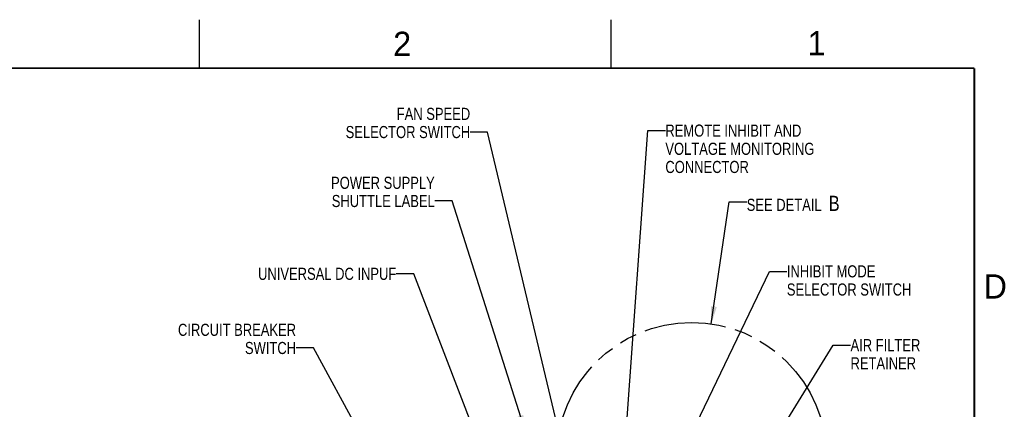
# Model space of a CAD drawing. Header units: inches. Extents: x 0 to 34, y 0 to 22.
# Tile 78 of 78: x 23.6 to 33.8, y 18 to 22. Entities that reach past the tile are written whole.
import ezdxf

# ---------------------------------------------------------------- set-up
doc = ezdxf.new("R2010")
doc.units = ezdxf.units.IN
doc.header["$LTSCALE"] = 1.87
doc.header["$MEASUREMENT"] = 0
doc.linetypes.add('PHANTOM', pattern=[0.8, 0.45, -0.05, 0.1, -0.05, 0.1, -0.05])
doc.layers.get('0').update_dxf_attribs({"linetype": 'CONTINUOUS'})
doc.layers.add('DEFAULT_3', color=7, linetype='PHANTOM')
doc.layers.add('DETAIL', color=7, linetype='CONTINUOUS')
doc.styles.get("Standard").update_dxf_attribs({"font": 'txt', "width": 0.8})
doc.styles.add('TEXTSTYLE_2', font='txt')
doc.dimstyles.get("Standard").update_dxf_attribs({"dimtxt": 0.125, "dimasz": 0.18, "dimexe": 0.125, "dimexo": 0.0625, "dimgap": 0.09, "dimtad": 0, "dimtih": 1, "dimtoh": 1, "dimdec": 3, "dimzin": 4, "dimdsep": 46, "dimtxsty": 'STANDARD', "dimblk": '_FILLED', "dimblk1": '_FILLED', "dimblk2": '_FILLED', "dimcen": 0.09, "dimadec": 0, "dimazin": 0, "dimtol": 1, "dimtp": 0.01, "dimtm": 0.01, "dimtfac": 1, "dimtdec": 3, "dimtofl": 0, "dimtmove": 0, "dimatfit": 3, "dimldrblk": '_FILLED', "dimfxl": 1, "dimtolj": 1, "dimtzin": 4, "dimarcsym": 0})

# ---------------------------------------------------------------- blocks, each defined once
blk = doc.blocks.new('_FILLED')
at = {"color": 0, "linetype": 'BYBLOCK'}
blk.add_solid([(0, 0), (-1, 0.174), (-1, -0.174)], dxfattribs=at)

msp = doc.modelspace()

# ---------------------------------------------------------------- linework, layer by layer
at = {"color": 2, "linetype": 'CONTINUOUS'}
for p, q in [((25.5, 22), (25.5, 21.5)), ((29.75, 22), (29.75, 21.5))]:
    msp.add_line(p, q, dxfattribs=at)
at = {"color": 7, "linetype": 'CONTINUOUS', "const_width": 0.02}
for points in [[(33.5, 21.5), (0.5, 21.5)], [(33.5, 0.5), (33.5, 21.5)]]:
    msp.add_lwpolyline(points, dxfattribs=at)
at = {"layer": 'DEFAULT_3', "color": 2, "linetype": 'PHANTOM'}
msp.add_circle((30.5829, 17.4874), 1.3905, dxfattribs=at)

# ---------------------------------------------------------------- texts
at = {"color": 2, "linetype": 'CONTINUOUS', "char_height": 0.25, "width": 0.25, "attachment_point": 1, "line_spacing_factor": 0.9, "style": 'TEXTSTYLE_2'}
for s, insert in [('2', (27.5025, 21.8762)), ('1', (31.7781, 21.8826)), ('D', (33.5947, 19.3736))]:
    msp.add_mtext(s, dxfattribs=dict(at, insert=insert))
at = {"layer": 'DETAIL', "color": 2, "linetype": 'CONTINUOUS', "char_height": 0.125, "line_spacing_factor": 0.9}
for s, insert, width, attachment_point in [('FAN SPEED\\PSELECTOR SWITCH', (28.2977, 21.0911), 1.5, 3), ('REMOTE INHIBIT AND\\PVOLTAGE MONITORING\\PCONNECTOR', (30.3116, 20.9186), 1.8, 1), ('POWER SUPPLY\\PSHUTTLE LABEL', (27.932, 20.38), 1.3, 3), ('SEE DETAIL  \\H0.156;B', (31.1512, 20.1838), 1.3248, 1), ('UNIVERSAL DC INPUF', (27.5352, 19.4414), 1.8, 3), ('INHIBIT MODE\\PSELECTOR SWITCH', (31.5652, 19.4669), 1.5, 1), ('CIRCUIT BREAKER\\PSWITCH', (26.5008, 18.8638), 1.5, 3), ('AIR FILTER\\PRETAINER', (32.2225, 18.7056), 1, 1)]:
    msp.add_mtext(s, dxfattribs=dict(at, insert=insert, width=width, attachment_point=attachment_point))

# ---------------------------------------------------------------- leaders
at = {"layer": 'DETAIL', "color": 2, "linetype": 'CONTINUOUS'}
for points in [[(29.3073, 17.3449), (28.4777, 20.8411), (28.2977, 20.8411)], [(29.8769, 17.3519), (30.1316, 20.8561), (30.3116, 20.8561)], [(28.8703, 17.7432), (28.112, 20.13), (27.932, 20.13)], [(30.7857, 18.8631), (30.9712, 20.1213), (31.1512, 20.1213)], [(28.3686, 17.6824), (27.7152, 19.3789), (27.5352, 19.3789)], [(30.3975, 17.3449), (31.3852, 19.4044), (31.5652, 19.4044)], [(27.4274, 17.2413), (26.6808, 18.6138), (26.5008, 18.6138)], [(30.7801, 16.5934), (32.0425, 18.6431), (32.2225, 18.6431)]]:
    msp.add_leader(points, dimstyle='STANDARD', override={"dimtad": 0}, dxfattribs=at)

doc.saveas('drawing.dxf')
